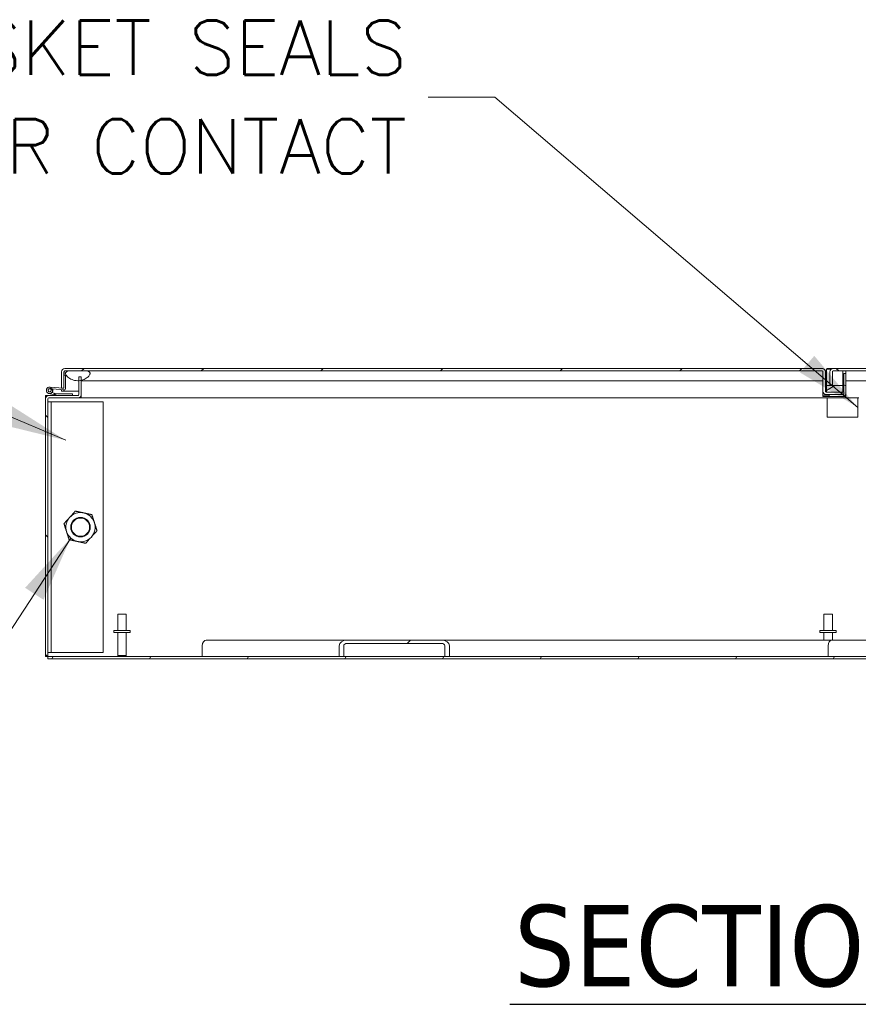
# Model space of a CAD drawing. Header units: inches. Extents: x 15 to 424, y 13 to 263.
# Tile 66 of 125: x 277 to 309, y 53 to 91. Entities that reach past the tile are written whole.
import ezdxf

# ---------------------------------------------------------------- set-up
doc = ezdxf.new("R2010")
doc.units = ezdxf.units.IN
doc.header["$LTSCALE"] = 26
doc.header["$MEASUREMENT"] = 0
for name, color, linetype, lineweight in [('Hatch (ANSI)', 7, 'Continuous', 5), ('Symbol (ANSI)', 7, 'Continuous', 5), ('Visible (ANSI)', 7, 'Continuous', 5)]:
    doc.layers.add(name, color=color, linetype=linetype, lineweight=lineweight)
doc.styles.add('ROMANS', font='romans.shx')
doc.styles.add('Text Style168', font='tahoma.ttf')
doc.dimstyles.new('Default (ANSI)$7', dxfattribs={"dimscale": 26, "dimtxt": 0.08, "dimasz": 0.098425, "dimexe": 0.125, "dimexo": 0.0625, "dimgap": 0.031496, "dimtad": 0, "dimtih": 1, "dimtoh": 1, "dimrnd": 1e-08, "dimzin": 0, "dimdsep": 46, "dimtxsty": 'ROMANS', "dimcen": 0.09, "dimdle": 0.393701, "dimclrd": 256, "dimclre": 256, "dimclrt": 256, "dimadec": 0, "dimazin": 0, "dimtfac": 1.25, "dimtofl": 0, "dimtmove": 0, "dimatfit": 3, "dimfxl": 1, "dimtolj": 1, "dimtzin": 0, "dimlwd": -1, "dimlwe": -1, "dimarcsym": 0})

msp = doc.modelspace()

# ---------------------------------------------------------------- hatches: boundary and pattern name
at = {"layer": 'Hatch (ANSI)'}
h = msp.add_hatch(dxfattribs=at)
h.set_pattern_fill('ANSI31', color=256, scale=26, angle=75, style=0)
edge = h.paths.add_edge_path()
edge.add_ellipse((278.9356, 76.7205), major_axis=(-0.0054, -0.0623), ratio=1, start_angle=0, end_angle=95)
edge.add_line((278.9981, 76.7205), (278.9981, 77.2144))
edge.add_line((278.9981, 77.2144), (278.9381, 77.2197))
edge.add_line((278.9381, 77.2197), (278.9381, 76.7505))
edge.add_ellipse((278.9081, 76.7505), major_axis=(0.03, 0), ratio=1, start_angle=305.10971, end_angle=360, ccw=False)
edge.add_ellipse((278.9081, 76.7505), major_axis=(0.0173, -0.0245), ratio=1, start_angle=319.89029, end_angle=360, ccw=False)
edge.add_line((278.9054, 76.7206), (278.3964, 76.7652))
edge.add_ellipse((278.3855, 76.6406), major_axis=(0.0109, 0.1245), ratio=1, start_angle=0, end_angle=293.7283)
edge.add_line((278.5039, 76.6808), (278.4268, 76.6875))
edge.add_ellipse((278.3855, 76.6406), major_axis=(0.0413, 0.0469), ratio=1, start_angle=36.40906, end_angle=360, ccw=False)
edge.add_line((278.3909, 76.7029), (278.4979, 76.6952))
edge.add_ellipse((278.3855, 76.6406), major_axis=(0.1125, 0.0546), ratio=1, start_angle=0, end_angle=0.44112)
edge.add_line((278.4975, 76.6961), (278.9301, 76.6582))
h = msp.add_hatch(dxfattribs=at)
h.set_pattern_fill('ANSI31', color=256, scale=26, style=0)
edge = h.paths.add_edge_path()
edge.add_line((278.8444, 76.726), (278.9253, 76.726))
edge.add_line((278.9253, 76.726), (278.9381, 76.726))
edge.add_line((278.9381, 76.726), (278.9381, 76.7505))
edge.add_line((278.9381, 76.7505), (278.9381, 77.2197))
edge.add_line((278.9381, 77.2197), (278.9381, 77.351))
edge.add_ellipse((278.9693, 77.351), major_axis=(-0.0312, 0), ratio=1, start_angle=270, end_angle=360, ccw=False)
edge.add_line((278.9693, 77.3823), (279.0918, 77.3823))
edge.add_line((279.0918, 77.3823), (279.8418, 77.3823))
edge.add_line((279.8418, 77.3823), (308.0631, 77.3823))
edge.add_ellipse((308.0631, 77.351), major_axis=(0, 0.0313), ratio=1, start_angle=270, end_angle=360, ccw=False)
edge.add_line((308.0944, 77.351), (308.0944, 76.6009))
edge.add_ellipse((308.2193, 76.6009), major_axis=(-0.125, 0), ratio=1, start_angle=0, end_angle=90)
edge.add_line((308.2193, 76.476), (308.3329, 76.476))
edge.add_line((308.3329, 76.476), (308.8351, 76.476))
edge.add_line((308.8351, 76.476), (308.8351, 76.5697))
edge.add_line((308.8351, 76.5697), (308.2294, 76.5697))
edge.add_line((308.2294, 76.5697), (308.2193, 76.5697))
edge.add_ellipse((308.2193, 76.6009), major_axis=(0, -0.0313), ratio=1, start_angle=270, end_angle=360, ccw=False)
edge.add_line((308.1881, 76.6009), (308.1881, 77.351))
edge.add_ellipse((308.0631, 77.351), major_axis=(0.125, 0), ratio=1, start_angle=0, end_angle=90)
edge.add_line((308.0631, 77.476), (278.9693, 77.476))
edge.add_ellipse((278.9693, 77.351), major_axis=(0, 0.1249), ratio=1, start_angle=0, end_angle=90)
edge.add_line((278.8444, 77.351), (278.8444, 76.726))
h = msp.add_hatch(dxfattribs=at)
h.set_pattern_fill('ANSI31', color=256, scale=26, angle=-15, style=0)
edge = h.paths.add_edge_path()
edge.add_spline(control_points=[(279.4668, 77.0073), (279.4814, 77.007), (279.496, 77.0074), (279.5105, 77.0083)], knot_values=[-1.0427391, -1.0427391, -1.0427391, -1.0427391, -0.9727484, -0.9727484, -0.9727484, -0.9727484], degree=3, periodic=0)
edge.add_spline(control_points=[(279.5105, 77.0083), (279.5421, 77.0102), (279.5734, 77.0149), (279.6042, 77.0221)], knot_values=[-0.9727484, -0.9727484, -0.9727484, -0.9727484, -0.8200102, -0.8200102, -0.8200102, -0.8200102], degree=3, periodic=0)
edge.add_spline(control_points=[(279.6042, 77.0221), (279.6244, 77.0268), (279.6443, 77.0327), (279.7276, 77.0618), (279.7829, 77.0933), (279.8615, 77.1531), (279.8905, 77.182), (279.9207, 77.2242), (279.93, 77.2405), (279.9356, 77.2573)], knot_values=[-0.8200102, -0.8200102, -0.8200102, -0.8200102, -0.7197579, -0.7197579, -0.3955238, -0.3955238, -0.1347707, -0.1347707, 0, 0, 0, 0], degree=3, periodic=0)
edge.add_spline(control_points=[(279.9356, 77.2573), (279.9378, 77.264), (279.9394, 77.2709), (279.9409, 77.2845), (279.9409, 77.291), (279.9386, 77.3067), (279.9355, 77.3153), (279.9245, 77.3338), (279.9158, 77.3426), (279.8913, 77.3615), (279.8706, 77.3723), (279.8418, 77.3823)], knot_values=[-0.6647416, -0.6647416, -0.6647416, -0.6647416, -0.5774144, -0.5774144, -0.4971613, -0.4971613, -0.3816552, -0.3816552, -0.2317188, -0.2317188, 0, 0, 0, 0], degree=3, periodic=0)
edge.add_line((279.8418, 77.3823), (279.0918, 77.3823))
edge.add_spline(control_points=[(279.0918, 77.3823), (279.077, 77.377), (279.0619, 77.3707), (279.037, 77.3567), (279.026, 77.3492), (279.0098, 77.3333), (279.0038, 77.3255), (278.9955, 77.3083), (278.9933, 77.2995), (278.9923, 77.2791), (278.9944, 77.2679), (278.9981, 77.2573)], knot_values=[-0.4489058, -0.4489058, -0.4489058, -0.4489058, -0.3290151, -0.3290151, -0.2310988, -0.2310988, -0.1559399, -0.1559399, -0.085923, -0.085923, 0, 0, 0, 0], degree=3, periodic=0)
edge.add_spline(control_points=[(278.9981, 77.2573), (279.0046, 77.2383), (279.0165, 77.2202), (279.0454, 77.1846), (279.0652, 77.1658), (279.1293, 77.1134), (279.1887, 77.0769), (279.3061, 77.0308), (279.3781, 77.0087), (279.4668, 77.0073)], knot_values=[-2.3914218, -2.3914218, -2.3914218, -2.3914218, -2.0558457, -2.0558457, -1.6231424, -1.6231424, -0.6762108, -0.6762108, 0, 0, 0, 0], degree=3, periodic=0)
h = msp.add_hatch(dxfattribs=at)
h.set_pattern_fill('ANSI31', color=256, scale=26, angle=105, style=0)
edge = h.paths.add_edge_path()
edge.add_line((308.8641, 76.476), (308.8351, 76.476))
edge.add_line((308.8351, 76.476), (308.3329, 76.476))
edge.add_line((308.3329, 76.476), (308.3329, 76.402))
edge.add_line((308.3329, 76.402), (308.8641, 76.402))
edge.add_ellipse((308.8641, 76.5072), major_axis=(0, -0.1052), ratio=1, start_angle=0, end_angle=90)
edge.add_line((308.9694, 76.5072), (308.9694, 77.2885))
edge.add_line((308.9694, 77.2885), (308.8954, 77.2885))
edge.add_line((308.8954, 77.2885), (308.8954, 76.5072))
edge.add_ellipse((308.8641, 76.5072), major_axis=(0.0312, 0), ratio=1, start_angle=270, end_angle=360, ccw=False)
h = msp.add_hatch(dxfattribs=at)
h.set_pattern_fill('ANSI31', color=256, scale=26, angle=90, style=0)
edge = h.paths.add_edge_path()
edge.add_line((337.6453, 76.726), (337.6581, 76.726))
edge.add_line((337.6581, 76.726), (337.739, 76.726))
edge.add_line((337.739, 76.726), (337.739, 77.351))
edge.add_ellipse((337.6141, 77.351), major_axis=(0.125, 0), ratio=1, start_angle=0, end_angle=90)
edge.add_line((337.6141, 77.476), (308.489, 77.476))
edge.add_ellipse((308.489, 77.351), major_axis=(0, 0.1249), ratio=1, start_angle=0, end_angle=90)
edge.add_line((308.3641, 77.351), (308.3641, 76.851))
edge.add_line((308.3641, 76.851), (308.4578, 76.851))
edge.add_line((308.4578, 76.851), (308.4578, 77.351))
edge.add_ellipse((308.489, 77.351), major_axis=(-0.0312, 0), ratio=1, start_angle=270, end_angle=360, ccw=False)
edge.add_line((308.489, 77.3823), (336.7416, 77.3823))
edge.add_line((336.7416, 77.3823), (337.4916, 77.3823))
edge.add_line((337.4916, 77.3823), (337.6141, 77.3823))
edge.add_ellipse((337.6141, 77.351), major_axis=(0, 0.0312), ratio=1, start_angle=270, end_angle=360, ccw=False)
edge.add_line((337.6453, 77.351), (337.6453, 77.2197))
edge.add_line((337.6453, 77.2197), (337.6453, 76.7505))
edge.add_line((337.6453, 76.7505), (337.6453, 76.726))
h = msp.add_hatch(dxfattribs=at)
h.set_pattern_fill('ANSI31', color=256, scale=26, angle=90, style=0)
edge = h.paths.add_edge_path()
edge.add_ellipse((278.3541, 76.3157), major_axis=(0, 0.1249), ratio=1, start_angle=0, end_angle=90)
edge.add_line((278.2292, 76.3157), (278.2292, 66.4093))
edge.add_line((278.2292, 66.4093), (278.3229, 66.4093))
edge.add_line((278.3229, 66.4093), (278.3229, 76.3157))
edge.add_ellipse((278.3541, 76.3157), major_axis=(-0.0312, 0), ratio=1, start_angle=270, end_angle=360, ccw=False)
edge.add_line((278.3541, 76.3469), (279.4792, 76.3469))
edge.add_ellipse((279.4792, 76.4719), major_axis=(0, -0.125), ratio=1, start_angle=0, end_angle=90)
edge.add_line((279.6042, 76.4719), (279.6042, 77.0221))
edge.add_line((279.6042, 77.0221), (279.6042, 77.1594))
edge.add_line((279.6042, 77.1594), (279.5105, 77.1594))
edge.add_line((279.5105, 77.1594), (279.5105, 77.0083))
edge.add_line((279.5105, 77.0083), (279.5105, 76.4719))
edge.add_ellipse((279.4792, 76.4719), major_axis=(0.0313, 0), ratio=1, start_angle=270, end_angle=360, ccw=False)
edge.add_line((279.4792, 76.4406), (279.2605, 76.4406))
edge.add_line((279.2605, 76.4406), (278.6873, 76.4406))
edge.add_line((278.6873, 76.4406), (278.3541, 76.4406))
h = msp.add_hatch(dxfattribs=at)
h.set_pattern_fill('ANSI31', color=256, scale=26, angle=-15, style=0)
edge = h.paths.add_edge_path()
edge.add_ellipse((278.3855, 76.6406), major_axis=(0.051, -0.0316), ratio=1, start_angle=0, end_angle=360)
h = msp.add_hatch(dxfattribs=at)
h.set_pattern_fill('ANSI31', color=256, scale=26, angle=15, style=0)
edge = h.paths.add_edge_path()
edge.add_ellipse((278.6873, 76.4556), major_axis=(-0.002, -0.0149), ratio=1, start_angle=0, end_angle=7.75699)
edge.add_line((278.6873, 76.4406), (279.2605, 76.4406))
edge.add_line((279.2605, 76.4406), (279.2605, 76.5031))
edge.add_line((279.2605, 76.5031), (278.6946, 76.5031))
edge.add_ellipse((278.6946, 76.5181), major_axis=(0, -0.015), ratio=1, start_angle=346.59478, end_angle=360, ccw=False)
edge.add_line((278.6911, 76.5035), (278.5655, 76.5335))
edge.add_line((278.5655, 76.5335), (278.5655, 76.5036))
edge.add_line((278.5655, 76.5036), (278.6852, 76.4408))
h = msp.add_hatch(dxfattribs=at)
h.set_pattern_fill('ANSI31', color=256, scale=26, angle=-15, style=0)
h.paths.add_polyline_path([(308.8544, 76.5697), (308.8544, 76.8197), (308.2294, 76.8197), (308.2294, 76.5697), (308.8351, 76.5697)])
h = msp.add_hatch(dxfattribs=at)
h.set_pattern_fill('ANSI31', color=256, scale=26, style=0)
edge = h.paths.add_edge_path()
edge.add_line((289.6834, 66.4093), (289.6834, 66.8156))
edge.add_ellipse((289.816, 66.8156), major_axis=(-0.1326, 0), ratio=0.7071068, start_angle=270, end_angle=360, ccw=False)
edge.add_line((289.816, 66.9093), (293.4399, 66.9093))
edge.add_ellipse((293.4399, 66.8156), major_axis=(0.1326, 0), ratio=0.7071068, start_angle=0, end_angle=90, ccw=False)
edge.add_line((293.5725, 66.8156), (293.5725, 66.4093))
edge.add_line((293.5725, 66.4093), (293.7493, 66.4093))
edge.add_line((293.7493, 66.4093), (293.7493, 66.8156))
edge.add_ellipse((293.4399, 66.8156), major_axis=(0.3094, 0), ratio=0.7071068, start_angle=0, end_angle=90)
edge.add_line((293.4399, 67.0343), (289.816, 67.0343))
edge.add_ellipse((289.816, 66.8156), major_axis=(-0.3094, 0), ratio=0.7071068, start_angle=270, end_angle=360)
edge.add_line((289.5067, 66.8156), (289.5067, 66.4093))
edge.add_line((289.5067, 66.4093), (289.6834, 66.4093))
h = msp.add_hatch(dxfattribs=at)
h.set_pattern_fill('ANSI31', color=256, scale=26, angle=15, style=0)
h.paths.add_polyline_path([(338.2605, 66.3156), (338.2605, 66.4093), (327.0767, 66.4093), (326.8999, 66.4093), (323.0109, 66.4093), (322.8341, 66.4093), (293.7493, 66.4093), (293.5725, 66.4093), (289.6834, 66.4093), (289.5067, 66.4093), (278.3229, 66.4093), (278.3229, 66.3156)])

# ---------------------------------------------------------------- linework, layer by layer
at = {"layer": 'Symbol (ANSI)', "lineweight": 30}
msp.add_line((296.0712, 53.0378), (321.4054, 53.0378), dxfattribs=at)
at = {"layer": 'Visible (ANSI)'}
for p, q in [((278.8444, 77.351), (278.8444, 76.726)), ((278.9381, 76.726), (278.9381, 77.351)), ((278.9981, 77.2144), (278.9381, 77.2197)), ((278.9381, 77.2197), (278.9381, 76.7505)), ((278.9491, 77.2187), (278.9491, 77.351)), ((308.0631, 77.476), (278.9693, 77.476)), ((278.9693, 77.3823), (308.0631, 77.3823)), ((278.9981, 76.7205), (278.9981, 77.2144)), ((279.8418, 77.3823), (279.0918, 77.3823)), ((308.0631, 77.476), (308.0944, 77.476)), ((308.0944, 77.476), (308.0944, 77.472)), ((308.0944, 77.351), (308.0944, 76.6009)), ((308.1841, 77.3824), (308.2294, 77.3824)), ((308.1881, 76.6009), (308.1881, 77.351)), ((308.2294, 77.4536), (308.4176, 77.4536)), ((308.2294, 77.4536), (308.2294, 77.3712)), ((308.2294, 77.3712), (308.2294, 76.8288)), ((308.239, 77.476), (308.489, 77.476)), ((308.239, 77.4536), (308.239, 77.476)), ((308.3641, 77.351), (308.3641, 76.851)), ((308.4578, 76.851), (308.4578, 77.351)), ((337.6141, 77.476), (308.489, 77.476)), ((308.489, 77.3823), (337.6141, 77.3823)), ((308.8544, 77.3712), (308.8544, 77.3823)), ((308.8544, 77.3712), (308.8544, 76.8288)), ((308.9694, 77.2885), (308.8954, 77.2885)), ((308.8954, 77.2885), (308.8954, 76.5072)), ((308.9694, 77.3515), (308.9694, 77.3823)), ((308.9694, 77.3515), (308.9694, 77.2885)), ((308.9694, 76.5072), (308.9694, 77.2885)), ((279.5105, 77.0072), (279.4761, 77.0072)), ((279.6042, 77.1594), (279.5105, 77.1594)), ((279.5105, 77.1594), (279.5105, 76.4719)), ((279.6042, 76.4719), (279.6042, 77.1594)), ((279.9668, 77.0072), (279.6042, 77.0072)), ((308.0918, 77.0072), (279.9668, 77.0072)), ((308.0918, 77.1594), (308.0944, 77.1594)), ((308.3641, 76.851), (308.4578, 76.851)), ((309.9891, 77.0072), (308.9694, 77.0072)), ((278.6838, 76.441), (278.3565, 76.519)), ((278.3909, 76.7029), (278.4979, 76.6952)), ((278.9054, 76.7206), (278.3964, 76.7652)), ((278.5039, 76.6808), (278.4268, 76.6875)), ((278.4763, 76.5547), (278.5655, 76.5335)), ((278.4975, 76.6961), (278.9301, 76.6582)), ((278.6911, 76.5035), (278.5655, 76.5335)), ((278.5655, 76.5335), (278.5655, 76.5036)), ((278.5655, 76.5036), (278.6852, 76.4408)), ((279.2605, 76.5031), (278.6946, 76.5031)), ((278.8444, 76.726), (278.9381, 76.726)), ((278.8444, 76.601), (278.8444, 76.6657)), ((278.9381, 76.601), (278.8444, 76.601)), ((278.9381, 76.658), (278.9381, 76.601)), ((278.9491, 76.601), (278.9491, 76.6595)), ((278.9491, 76.601), (279.5105, 76.601)), ((279.2605, 76.4406), (279.2605, 76.5031)), ((279.6042, 76.4719), (279.6042, 76.3469)), ((308.0944, 76.4543), (308.0944, 76.6009)), ((308.3329, 76.4543), (308.0944, 76.4543)), ((308.0944, 76.4543), (308.0944, 76.402)), ((308.8351, 76.5697), (308.2193, 76.5697)), ((308.2193, 76.476), (308.8351, 76.476)), ((308.2294, 76.8288), (308.2294, 76.8197)), ((308.8544, 76.8197), (308.2294, 76.8197)), ((308.2294, 76.8197), (308.2294, 76.5697)), ((308.2294, 76.5697), (308.8544, 76.5697)), ((308.8641, 76.476), (308.3329, 76.476)), ((308.3329, 76.476), (308.3329, 76.402)), ((308.8351, 76.476), (308.8351, 76.5697)), ((308.8544, 76.8288), (308.8544, 76.8197)), ((308.8544, 76.5697), (308.8544, 76.8197)), ((308.9694, 76.4543), (308.9551, 76.4543)), ((308.9694, 76.5072), (308.9694, 76.4543)), ((308.9694, 76.4543), (308.9694, 76.402)), ((278.2292, 76.3157), (278.2292, 76.4406)), ((278.2292, 76.4406), (278.3229, 76.4406)), ((278.2292, 76.3157), (278.2292, 66.4093)), ((278.3541, 76.4406), (278.3229, 76.4406)), ((278.3229, 76.4406), (278.3229, 76.4367)), ((278.3229, 66.4093), (278.3229, 76.3157)), ((278.4479, 76.1906), (278.3229, 76.1906)), ((279.4792, 76.4406), (278.3541, 76.4406)), ((278.3541, 76.3469), (279.4792, 76.3469)), ((278.4479, 76.1906), (278.4479, 66.5656)), ((278.4791, 76.1906), (278.4479, 76.1906)), ((278.4791, 76.1906), (280.4479, 76.1906)), ((278.6873, 76.4406), (279.2605, 76.4406)), ((279.604, 76.3469), (279.4792, 76.3469)), ((279.604, 76.4406), (279.6002, 76.4406)), ((279.604, 76.3469), (279.604, 76.4406)), ((279.604, 76.4406), (279.6042, 76.4406)), ((279.6042, 76.3469), (279.604, 76.3469)), ((308.2529, 76.3469), (279.6042, 76.3469)), ((280.4479, 76.1906), (280.4479, 66.5656)), ((308.0944, 76.402), (308.3329, 76.402)), ((308.2529, 76.3539), (308.2529, 75.6059)), ((309.434, 76.3539), (308.2529, 76.3539)), ((308.3329, 76.402), (308.8641, 76.402)), ((308.8641, 76.402), (308.9694, 76.402)), ((309.434, 76.3539), (309.434, 75.6059)), ((309.4734, 76.3469), (309.434, 76.3469)), ((309.434, 75.6059), (308.2529, 75.6059)), ((281.0017, 68.0343), (281.3317, 68.0343)), ((281.0017, 67.4093), (281.0017, 68.0343)), ((281.3317, 67.4093), (281.3317, 68.0343)), ((308.1267, 68.0343), (308.4567, 68.0343)), ((308.1267, 67.4093), (308.1267, 68.0343)), ((308.4567, 67.4093), (308.4567, 68.0343)), ((281.4792, 67.4093), (280.8542, 67.4093)), ((280.8542, 67.4093), (280.8542, 67.3243)), ((281.4792, 67.4093), (281.4792, 67.3243)), ((308.6042, 67.4093), (307.9792, 67.4093)), ((307.9792, 67.4093), (307.9792, 67.3243)), ((308.6042, 67.4093), (308.6042, 67.3243)), ((281.4792, 67.3243), (280.8542, 67.3243)), ((281.0017, 67.3243), (281.0017, 66.4443)), ((281.3317, 67.3243), (281.3317, 66.4443)), ((284.4047, 67.0343), (289.816, 67.0343)), ((293.4399, 67.0343), (289.816, 67.0343)), ((293.4399, 67.0343), (308.4464, 67.0343)), ((308.6042, 67.3243), (307.9792, 67.3243)), ((308.1267, 67.3243), (308.1267, 67.0343)), ((308.4464, 67.0343), (323.1434, 67.0343)), ((308.4567, 67.3243), (308.4567, 67.0343)), ((284.2501, 66.4093), (284.2501, 66.8156)), ((289.5067, 66.8156), (289.5067, 66.4093)), ((289.6834, 66.4093), (289.6834, 66.8156)), ((289.816, 66.9093), (293.4399, 66.9093)), ((293.5725, 66.8156), (293.5725, 66.4093)), ((293.7493, 66.4093), (293.7493, 66.8156)), ((308.2917, 66.4093), (308.2917, 66.8156)), ((278.2292, 66.4093), (278.3229, 66.4093)), ((278.3229, 66.5656), (278.4479, 66.5656)), ((338.2605, 66.4093), (278.3229, 66.4093)), ((278.3229, 66.4093), (278.3229, 66.3156)), ((278.3229, 66.3156), (338.2605, 66.3156)), ((278.4791, 66.5656), (278.4479, 66.5656)), ((280.4479, 66.5656), (278.4791, 66.5656)), ((281.0017, 66.4443), (281.3317, 66.4443)), ((281.0367, 66.4093), (281.0017, 66.4443)), ((281.2967, 66.4093), (281.3317, 66.4443)), ((289.5067, 66.4093), (289.6834, 66.4093)), ((293.5725, 66.4093), (293.7493, 66.4093))]:
    msp.add_line(p, q, dxfattribs=at)
for centre, radius in [((278.3855, 76.6406), 0.06), ((279.5729, 71.3781), 0.3751), ((279.5729, 71.3781), 0.375), ((279.5729, 71.3781), 0.3486)]:
    msp.add_circle(centre, radius, dxfattribs=at)
for centre, radius, start, end in [((278.9693, 77.351), 0.1249, 90, 180), ((278.9693, 77.351), 0.0312, 90, 180), ((308.0631, 77.351), 0.125, 0, 90), ((308.0631, 77.351), 0.0313, 0, 90), ((308.489, 77.351), 0.1249, 90, 180), ((308.489, 77.351), 0.0312, 90, 180), ((278.3855, 76.6406), 0.125, 85, 18.7283), ((278.3855, 76.6406), 0.0625, 85, 48.59094), ((278.3855, 76.6406), 0.0625, 48.59094, 85), ((278.3855, 76.6406), 0.125, 25.89114, 26.33225), ((278.3855, 76.6406), 0.125, 18.7283, 25.89114), ((278.6946, 76.5181), 0.015, 256.59478, 270), ((278.9081, 76.7505), 0.03, 265, 0), ((278.9356, 76.7205), 0.0625, 265, 0), ((279.4792, 76.4719), 0.125, 270, 0), ((279.4792, 76.4719), 0.0313, 270, 0), ((308.2193, 76.6009), 0.125, 180, 270), ((308.2193, 76.6009), 0.0313, 180, 270), ((308.8641, 76.5072), 0.1053, 270, 0), ((308.8641, 76.5072), 0.0313, 270, 0), ((278.3541, 76.3157), 0.125, 90, 180), ((278.3541, 76.3157), 0.0312, 90, 180), ((278.6873, 76.4556), 0.015, 256.59478, 262.24301), ((278.6873, 76.4556), 0.015, 262.24301, 270), ((279.5729, 71.3781), 0.5625, 77.8291, 137.8291), ((279.5729, 71.3781), 0.5625, 17.8291, 77.8291), ((279.5729, 71.3781), 0.5625, 137.8291, 197.8291), ((279.5729, 71.3781), 0.5625, 317.8291, 17.8291), ((279.5729, 71.3781), 0.5625, 197.8291, 257.8291), ((279.5729, 71.3781), 0.5625, 257.8291, 317.8291)]:
    msp.add_arc(centre, radius, start, end, dxfattribs=at)
for centre, major_axis, start_param, end_param in [((284.4047, 66.8156), (0, 0.2188), 0, 1.5707963), ((289.816, 66.8156), (-0.3094, 0), 4.712389, 6.2831853), ((293.4399, 66.8156), (0.3094, 0), 0, 1.5707963), ((308.4464, 66.8156), (0, 0.2188), 0, 1.5707963), ((289.816, 66.8156), (-0.1326, 0), 4.712389, 6.2831853), ((293.4399, 66.8156), (0.1326, 0), 0, 1.5707963)]:
    msp.add_ellipse(centre, major_axis=major_axis, ratio=0.7071068, start_param=start_param, end_param=end_param, dxfattribs=at)
for points, degree, knots in [([(278.9693, 77.3823), (278.9632, 77.3823), (278.957, 77.3701), (278.9509, 77.3554), (278.9503, 77.3539), (278.9497, 77.3525), (278.9491, 77.351)], 3, [0, 0, 0, 0, 0.9110099, 0.9110099, 0.9110099, 1, 1, 1, 1]), ([(279.0918, 77.3823), (279.077, 77.377), (279.0619, 77.3707), (279.037, 77.3567), (279.026, 77.3492), (279.0098, 77.3333), (279.0038, 77.3255), (278.9955, 77.3083), (278.9933, 77.2995), (278.9923, 77.2791), (278.9944, 77.2679), (278.9981, 77.2573)], 3, [-0.44890583, -0.44890583, -0.44890583, -0.44890583, -0.32901514, -0.32901514, -0.23109884, -0.23109884, -0.15593989, -0.15593989, -0.08592304, -0.08592304, 0, 0, 0, 0]), ([(278.9981, 77.2573), (279.0046, 77.2383), (279.0165, 77.2202), (279.0454, 77.1846), (279.0652, 77.1658), (279.1293, 77.1134), (279.1887, 77.0769), (279.3061, 77.0308), (279.3781, 77.0087), (279.4668, 77.0073)], 3, [-2.3914218, -2.3914218, -2.3914218, -2.3914218, -2.0558457, -2.0558457, -1.6231424, -1.6231424, -0.6762108, -0.6762108, 0, 0, 0, 0]), ([(279.4668, 77.0073), (279.5343, 77.0061), (279.6007, 77.0174), (279.7276, 77.0618), (279.7829, 77.0933), (279.8615, 77.1531), (279.8905, 77.182), (279.9207, 77.2242), (279.93, 77.2405), (279.9356, 77.2573)], 3, [-1.0427391, -1.0427391, -1.0427391, -1.0427391, -0.7197579, -0.7197579, -0.3955238, -0.3955238, -0.1347707, -0.1347707, 0, 0, 0, 0]), ([(279.9356, 77.2573), (279.9378, 77.264), (279.9394, 77.2709), (279.9409, 77.2845), (279.9409, 77.291), (279.9386, 77.3067), (279.9355, 77.3153), (279.9245, 77.3338), (279.9158, 77.3426), (279.8913, 77.3615), (279.8706, 77.3723), (279.8418, 77.3823)], 3, [-0.66474161, -0.66474161, -0.66474161, -0.66474161, -0.57741441, -0.57741441, -0.49716126, -0.49716126, -0.38165516, -0.38165516, -0.23171884, -0.23171884, 0, 0, 0, 0]), ([(308.0918, 77.2573), (308.0918, 77.2483), (308.0918, 77.1858), (308.0918, 77.1126), (308.0918, 77.0402), (308.0918, 77.0072), (308.0918, 77.0072)], 5, [0.40500171, 0.40500171, 0.40500171, 0.40500171, 0.40500171, 0.40500171, 0.43903867, 0.63577776, 0.63577776, 0.63577776, 0.63577776, 0.63577776, 0.63577776])]:
    msp.add_open_spline(points, degree=degree, knots=knots, dxfattribs=at)
for points, degree in [([(278.9491, 77.351), (278.95, 77.3597), (278.9509, 77.3684), (278.9518, 77.3768)], 3), ([(308.0918, 77.3634), (308.0918, 77.3476), (308.0918, 77.3292), (308.0918, 77.308), (308.0918, 77.2837), (308.0918, 77.2573)], 5)]:
    msp.add_open_spline(points, degree=degree, dxfattribs=at)
for points in [[(279.156, 71.7558), (279.2572, 71.8675), (279.374, 71.9965)], [(279.374, 71.9965), (279.5442, 71.9598), (279.6915, 71.928)], [(279.6915, 71.928), (279.8388, 71.8962), (280.0089, 71.8595)], [(278.938, 71.5151), (279.0548, 71.6441), (279.156, 71.7558)], [(280.0089, 71.8595), (280.0622, 71.6938), (280.1084, 71.5504)], [(280.1084, 71.5504), (280.1545, 71.4069), (280.2078, 71.2412)], [(279.0374, 71.2059), (278.9913, 71.3494), (278.938, 71.5151)], [(279.1368, 70.8967), (279.0836, 71.0624), (279.0374, 71.2059)], [(280.2078, 71.2412), (280.091, 71.1122), (279.9898, 71.0005)], [(279.4543, 70.8283), (279.307, 70.8601), (279.1368, 70.8967)], [(279.7718, 70.7598), (279.6016, 70.7965), (279.4543, 70.8283)], [(279.9898, 71.0005), (279.8886, 70.8888), (279.7718, 70.7598)]]:
    msp.add_rational_spline(points, [1, 1.0379548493, 1], degree=2, dxfattribs=at)

# ---------------------------------------------------------------- texts
at = {"layer": 'Symbol (ANSI)', "insert": (292.1115, 87.9119), "char_height": 2.08, "width": 52.481789, "attachment_point": 6, "line_spacing_factor": 1.093904, "style": 'ROMANS'}
msp.add_mtext('{\\fRomanS|b0|i0;\\H2.0800;URETHANE STRIP GASKET SEALS\\PDOOR TO DOOR CONTACT}', dxfattribs=at)
at = {"layer": 'Symbol (ANSI)', "insert": (296.231, 53.6741), "char_height": 3.12, "attachment_point": 7, "line_spacing_factor": 1.675974, "style": 'Text Style168'}
msp.add_mtext('SECTION B-B', dxfattribs=at)

# ---------------------------------------------------------------- leaders
at = {"layer": 'Symbol (ANSI)', "annotation_type": 0, "has_hookline": 1, "hookline_direction": 1}
for points, text_width in [([(309.434, 75.9799), (295.4895, 87.9119), (292.9304, 87.9119)], 51.3659), ([(279.0037, 74.717), (272.087, 77.6703), (269.528, 77.6703)], 25.9125), ([(279.1953, 70.9612), (273.161, 61.707), (270.602, 61.707)], 12.2149)]:
    msp.add_leader(points, dimstyle='Default (ANSI)$7', override={"dimtad": 0}, dxfattribs=dict(at, text_width=text_width))

doc.saveas('drawing.dxf')
